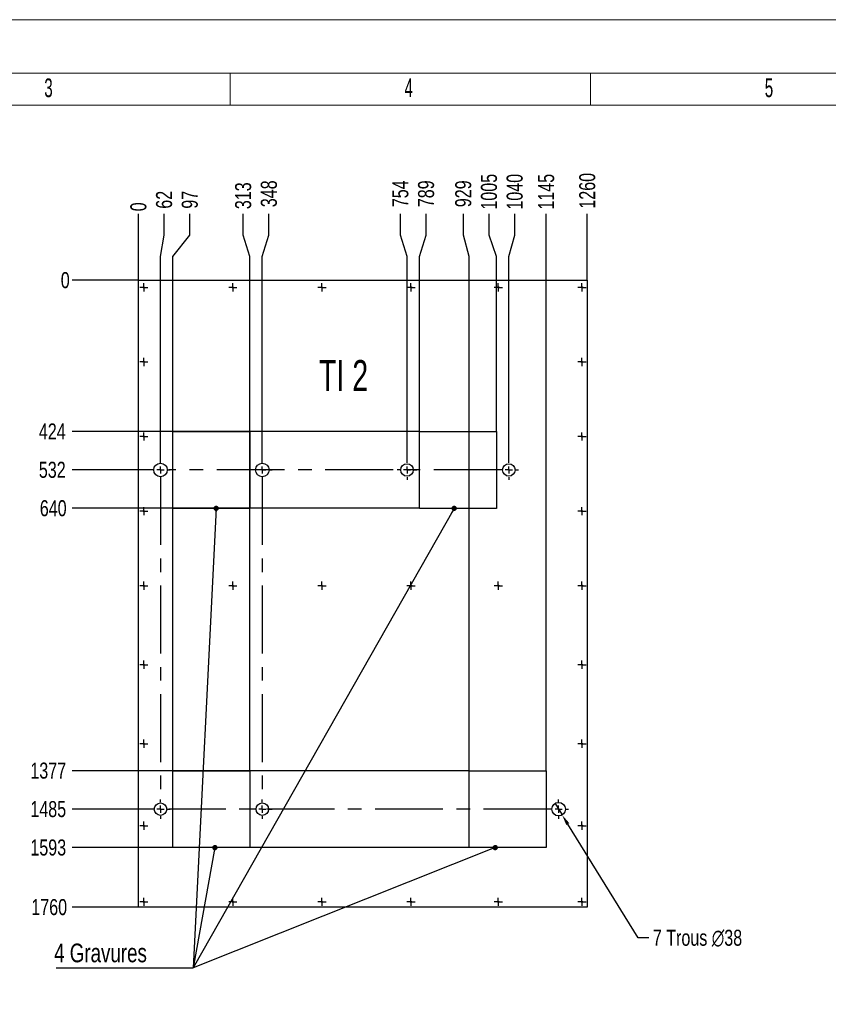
# Model space of a CAD drawing. Header units: millimetres. Extents: x 0 to 841, y 0 to 594.
# Tile 14 of 20: x 179 to 330, y 410 to 594. Entities that reach past the tile are written whole.
import ezdxf

# ---------------------------------------------------------------- set-up
doc = ezdxf.new("R2010")
doc.units = ezdxf.units.MM
doc.header["$PDSIZE"] = -1
doc.linetypes.add('CENTERX2', pattern=[20.32, 12.7, -2.54, 2.54, -2.54])
for name, color, linetype in [('COTES', 1, 'Continuous'), ('gravures', 9, 'Continuous'), ('NOTES', 6, 'Continuous'), ('TRAIT-MIXTES', 3, 'CENTERX2')]:
    doc.layers.add(name, color=color, linetype=linetype)
doc.layers.add('TRAIT-FORT', color=4, linetype='Continuous', lineweight=25)
doc.styles.add('SLDTEXTSTYLE0', font='TXT', dxfattribs={"width": 0.75})
doc.styles.add('SLDTEXTSTYLE2', font='TXT', dxfattribs={"width": 0.605})
doc.styles.add('SLDTEXTSTYLE5', font='TXT', dxfattribs={"width": 0.6875})
doc.dimstyles.new('SLDDIMSTYLE0', dxfattribs={"dimtxt": 3, "dimasz": 0.333333, "dimexe": 0, "dimexo": 0.0625, "dimgap": 0.75, "dimtad": 0, "dimtih": 1, "dimtoh": 1, "dimdec": 0, "dimlfac": 15, "dimrnd": 1e-09, "dimdsep": 46, "dimtxsty": 'SLDTEXTSTYLE0', "dimblk1": 'ORIGIN', "dimblk2": 'ORIGIN', "dimsah": 1, "dimcen": 0.09, "dimadec": 0, "dimazin": 2, "dimtfac": 1, "dimtdec": 0, "dimtofl": 0, "dimtmove": 0, "dimatfit": 3, "dimldrblk": 'ORIGIN', "dimfxl": 1, "dimfrac": 2, "dimtolj": 1, "dimtzin": 12, "dimarcsym": 0})
doc.dimstyles.new('SLDDIMSTYLE1', dxfattribs={"dimtxt": 3, "dimasz": 2, "dimexe": 0, "dimexo": 0.0625, "dimgap": 0.75, "dimtad": 0, "dimtih": 1, "dimtoh": 1, "dimdec": 0, "dimlfac": 15, "dimrnd": 1e-09, "dimzin": 12, "dimdsep": 46, "dimtxsty": 'SLDTEXTSTYLE0', "dimsah": 1, "dimcen": 0.09, "dimadec": 0, "dimazin": 3, "dimtfac": 1, "dimtdec": 0, "dimtofl": 0, "dimtmove": 0, "dimatfit": 3, "dimfxl": 1, "dimfrac": 2, "dimtolj": 1, "dimtzin": 12, "dimarcsym": 0})
doc.dimstyles.new('SLDDIMSTYLE2', dxfattribs={"dimtxt": 3, "dimasz": 2, "dimexe": 0, "dimexo": 0.0625, "dimgap": 0.75, "dimtad": 0, "dimtih": 1, "dimtoh": 1, "dimdec": 0, "dimlfac": 15, "dimrnd": 1e-09, "dimzin": 12, "dimdsep": 46, "dimtxsty": 'SLDTEXTSTYLE0', "dimblk1": 'NONE', "dimsah": 1, "dimcen": 0, "dimadec": 0, "dimazin": 3, "dimtfac": 1, "dimtdec": 0, "dimtmove": 0, "dimatfit": 3, "dimldrblk": 'NONE', "dimfxl": 1, "dimfrac": 2, "dimtolj": 1, "dimtzin": 12, "dimarcsym": 0})
doc.dimstyles.new('SLDDIMSTYLE4', dxfattribs={"dimtxt": 0.18, "dimasz": 1, "dimexe": 0, "dimexo": 0.0625, "dimgap": 0, "dimtad": 0, "dimtih": 1, "dimtoh": 1, "dimdec": 0, "dimrnd": 1e-09, "dimzin": 0, "dimdsep": 46, "dimtxsty": 'Standard', "dimblk1": 'DOT', "dimblk2": 'DOT', "dimsah": 1, "dimcen": 0.09, "dimadec": 0, "dimazin": 0, "dimtfac": 1, "dimtdec": 0, "dimtofl": 0, "dimtmove": 0, "dimatfit": 3, "dimldrblk": 'DOT', "dimfxl": 1, "dimfrac": 2, "dimtolj": 1, "dimtzin": 0, "dimarcsym": 0})

# ---------------------------------------------------------------- blocks, each defined once
blk = doc.blocks.new('_D_103')
at = {"layer": 'COTES', "color": 0, "lineweight": -2, "transparency": 16777216}
blk.add_line((201.1, 545.24), (201.1, 557.61), dxfattribs=at)
at = {"layer": 'Defpoints', "color": 0, "transparency": 16777216}
for p in [(201.1, 557.61), (201.1, 545.18), (201.1, 545.18)]:
    blk.add_point(p, dxfattribs=at)
at = {"layer": 'COTES', "color": 0, "transparency": 16777216, "insert": (201.1, 558.92), "char_height": 3, "attachment_point": 5, "rotation": 90, "style": 'SLDTEXTSTYLE0'}
blk.add_mtext('\\A1;0', dxfattribs=at)
blk = doc.blocks.new('_ORIGIN')
at = {"color": 0, "linetype": 'ByBlock', "lineweight": -2}
blk.add_line((0, 0), (-1, 0), dxfattribs=at)
blk.add_circle((0, 0), 0.5, dxfattribs=at)
blk = doc.blocks.new('_D_104')
at = {"layer": 'COTES', "color": 0, "lineweight": -2, "transparency": 16777216}
for p, q in [((205.91, 553.61), (205.91, 557.61)), ((205.23, 549.61), (205.91, 553.61)), ((205.23, 511.57), (205.23, 549.61))]:
    blk.add_line(p, q, dxfattribs=at)
at = {"layer": 'Defpoints', "color": 0, "transparency": 16777216}
for p in [(205.91, 557.61), (201.1, 545.18), (205.23, 511.51)]:
    blk.add_point(p, dxfattribs=at)
at = {"layer": 'COTES', "color": 0, "transparency": 16777216, "insert": (205.91, 560.24), "char_height": 3, "attachment_point": 5, "rotation": 90, "style": 'SLDTEXTSTYLE0'}
blk.add_mtext('\\A1;62', dxfattribs=at)
blk = doc.blocks.new('_D_105')
at = {"layer": 'COTES', "color": 0, "lineweight": -2, "transparency": 16777216}
for p, q in [((210.72, 553.61), (210.72, 557.61)), ((207.56, 549.61), (210.72, 553.61)), ((207.56, 453.44), (207.56, 549.61))]:
    blk.add_line(p, q, dxfattribs=at)
at = {"layer": 'Defpoints', "color": 0, "transparency": 16777216}
for p in [(210.72, 557.61), (201.1, 545.18), (207.56, 453.38)]:
    blk.add_point(p, dxfattribs=at)
at = {"layer": 'COTES', "color": 0, "transparency": 16777216, "insert": (210.72, 560.24), "char_height": 3, "attachment_point": 5, "rotation": 90, "style": 'SLDTEXTSTYLE0'}
blk.add_mtext('\\A1;97', dxfattribs=at)
blk = doc.blocks.new('_D_106')
at = {"layer": 'COTES', "color": 0, "lineweight": -2, "transparency": 16777216}
for p, q in [((220.71, 553.61), (220.71, 557.61)), ((221.95, 549.61), (220.71, 553.61)), ((221.95, 453.44), (221.95, 549.61))]:
    blk.add_line(p, q, dxfattribs=at)
at = {"layer": 'Defpoints', "color": 0, "transparency": 16777216}
for p in [(220.71, 557.61), (201.1, 545.18), (221.95, 453.38)]:
    blk.add_point(p, dxfattribs=at)
at = {"layer": 'COTES', "color": 0, "transparency": 16777216, "insert": (220.71, 560.99), "char_height": 3, "attachment_point": 5, "rotation": 90, "style": 'SLDTEXTSTYLE0'}
blk.add_mtext('\\A1;313', dxfattribs=at)
blk = doc.blocks.new('_D_107')
at = {"layer": 'COTES', "color": 0, "lineweight": -2, "transparency": 16777216}
for p, q in [((225.52, 553.61), (225.52, 557.61)), ((224.28, 549.61), (225.52, 553.61)), ((224.28, 511.57), (224.28, 549.61))]:
    blk.add_line(p, q, dxfattribs=at)
at = {"layer": 'Defpoints', "color": 0, "transparency": 16777216}
for p in [(225.52, 557.61), (201.1, 545.18), (224.28, 511.51)]:
    blk.add_point(p, dxfattribs=at)
at = {"layer": 'COTES', "color": 0, "transparency": 16777216, "insert": (225.52, 561.36), "char_height": 3, "attachment_point": 5, "rotation": 90, "style": 'SLDTEXTSTYLE0'}
blk.add_mtext('\\A1;348', dxfattribs=at)
blk = doc.blocks.new('_D_108')
at = {"layer": 'COTES', "color": 0, "lineweight": -2, "transparency": 16777216}
for p, q in [((250.13, 553.61), (250.13, 557.61)), ((251.37, 549.61), (250.13, 553.61)), ((251.37, 511.57), (251.37, 549.61))]:
    blk.add_line(p, q, dxfattribs=at)
at = {"layer": 'Defpoints', "color": 0, "transparency": 16777216}
for p in [(250.13, 557.61), (201.1, 545.18), (251.37, 511.51)]:
    blk.add_point(p, dxfattribs=at)
at = {"layer": 'COTES', "color": 0, "transparency": 16777216, "insert": (250.13, 561.36), "char_height": 3, "attachment_point": 5, "rotation": 90, "style": 'SLDTEXTSTYLE0'}
blk.add_mtext('\\A1;754', dxfattribs=at)
blk = doc.blocks.new('_D_109')
at = {"layer": 'COTES', "color": 0, "lineweight": -2, "transparency": 16777216}
for p, q in [((254.94, 553.61), (254.94, 557.61)), ((253.7, 549.61), (254.94, 553.61)), ((253.7, 516.94), (253.7, 549.61))]:
    blk.add_line(p, q, dxfattribs=at)
at = {"layer": 'Defpoints', "color": 0, "transparency": 16777216}
for p in [(254.94, 557.61), (201.1, 545.18), (253.7, 516.88)]:
    blk.add_point(p, dxfattribs=at)
at = {"layer": 'COTES', "color": 0, "transparency": 16777216, "insert": (254.94, 561.36), "char_height": 3, "attachment_point": 5, "rotation": 90, "style": 'SLDTEXTSTYLE0'}
blk.add_mtext('\\A1;789', dxfattribs=at)
blk = doc.blocks.new('_D_110')
at = {"layer": 'COTES', "color": 0, "lineweight": -2, "transparency": 16777216}
for p, q in [((261.9, 553.61), (261.9, 557.61)), ((263.01, 549.61), (261.9, 553.61)), ((263.01, 453.44), (263.01, 549.61))]:
    blk.add_line(p, q, dxfattribs=at)
at = {"layer": 'Defpoints', "color": 0, "transparency": 16777216}
for p in [(261.9, 557.61), (201.1, 545.18), (263.01, 453.38)]:
    blk.add_point(p, dxfattribs=at)
at = {"layer": 'COTES', "color": 0, "transparency": 16777216, "insert": (261.9, 561.36), "char_height": 3, "attachment_point": 5, "rotation": 90, "style": 'SLDTEXTSTYLE0'}
blk.add_mtext('\\A1;929', dxfattribs=at)
blk = doc.blocks.new('_D_111')
at = {"layer": 'COTES', "color": 0, "lineweight": -2, "transparency": 16777216}
for p, q in [((266.71, 553.61), (266.71, 557.61)), ((268.09, 549.61), (266.71, 553.61)), ((268.09, 516.94), (268.09, 549.61))]:
    blk.add_line(p, q, dxfattribs=at)
at = {"layer": 'Defpoints', "color": 0, "transparency": 16777216}
for p in [(266.71, 557.61), (201.1, 545.18), (268.09, 516.88)]:
    blk.add_point(p, dxfattribs=at)
at = {"layer": 'COTES', "color": 0, "transparency": 16777216, "insert": (266.71, 561.74), "char_height": 3, "attachment_point": 5, "rotation": 90, "style": 'SLDTEXTSTYLE0'}
blk.add_mtext('\\A1;1005', dxfattribs=at)
blk = doc.blocks.new('_D_112')
at = {"layer": 'COTES', "color": 0, "lineweight": -2, "transparency": 16777216}
for p, q in [((271.52, 553.61), (271.52, 557.61)), ((270.42, 549.61), (271.52, 553.61)), ((270.42, 511.57), (270.42, 549.61))]:
    blk.add_line(p, q, dxfattribs=at)
at = {"layer": 'Defpoints', "color": 0, "transparency": 16777216}
for p in [(271.52, 557.61), (201.1, 545.18), (270.42, 511.51)]:
    blk.add_point(p, dxfattribs=at)
at = {"layer": 'COTES', "color": 0, "transparency": 16777216, "insert": (271.52, 561.74), "char_height": 3, "attachment_point": 5, "rotation": 90, "style": 'SLDTEXTSTYLE0'}
blk.add_mtext('\\A1;1040', dxfattribs=at)
blk = doc.blocks.new('_D_113')
at = {"layer": 'COTES', "color": 0, "lineweight": -2, "transparency": 16777216}
blk.add_line((277.41, 453.44), (277.41, 557.61), dxfattribs=at)
at = {"layer": 'Defpoints', "color": 0, "transparency": 16777216}
for p in [(277.41, 557.61), (201.1, 545.18), (277.41, 453.38)]:
    blk.add_point(p, dxfattribs=at)
at = {"layer": 'COTES', "color": 0, "transparency": 16777216, "insert": (277.41, 561.74), "char_height": 3, "attachment_point": 5, "rotation": 90, "style": 'SLDTEXTSTYLE0'}
blk.add_mtext('\\A1;1145', dxfattribs=at)
blk = doc.blocks.new('_D_114')
at = {"layer": 'COTES', "color": 0, "lineweight": -2, "transparency": 16777216}
blk.add_line((285.1, 545.24), (285.1, 557.61), dxfattribs=at)
at = {"layer": 'Defpoints', "color": 0, "transparency": 16777216}
for p in [(285.1, 557.61), (201.1, 545.18), (285.1, 545.18)]:
    blk.add_point(p, dxfattribs=at)
at = {"layer": 'COTES', "color": 0, "transparency": 16777216, "insert": (285.1, 561.92), "char_height": 3, "attachment_point": 5, "rotation": 90, "style": 'SLDTEXTSTYLE0'}
blk.add_mtext('\\A1;1260', dxfattribs=at)
blk = doc.blocks.new('_D_115')
at = {"layer": 'COTES', "color": 0, "lineweight": -2, "transparency": 16777216}
blk.add_line((201.04, 545.18), (188.72, 545.18), dxfattribs=at)
at = {"layer": 'Defpoints', "color": 0, "transparency": 16777216}
for p in [(188.72, 545.18), (201.1, 545.18), (201.1, 545.18)]:
    blk.add_point(p, dxfattribs=at)
at = {"layer": 'COTES', "color": 0, "transparency": 16777216, "insert": (187.4, 545.18), "char_height": 3, "attachment_point": 5, "style": 'SLDTEXTSTYLE0'}
blk.add_mtext('\\A1;0', dxfattribs=at)
blk = doc.blocks.new('_D_116')
at = {"layer": 'COTES', "color": 0, "lineweight": -2, "transparency": 16777216}
blk.add_line((253.64, 516.88), (188.72, 516.88), dxfattribs=at)
at = {"layer": 'Defpoints', "color": 0, "transparency": 16777216}
for p in [(201.1, 545.18), (188.72, 516.88), (253.7, 516.88)]:
    blk.add_point(p, dxfattribs=at)
at = {"layer": 'COTES', "color": 0, "transparency": 16777216, "insert": (184.97, 516.88), "char_height": 3, "attachment_point": 5, "style": 'SLDTEXTSTYLE0'}
blk.add_mtext('\\A1;424', dxfattribs=at)
blk = doc.blocks.new('_D_117')
at = {"layer": 'COTES', "color": 0, "lineweight": -2, "transparency": 16777216}
blk.add_line((203.33, 509.68), (188.72, 509.68), dxfattribs=at)
at = {"layer": 'Defpoints', "color": 0, "transparency": 16777216}
for p in [(201.1, 545.18), (188.72, 509.68), (203.4, 509.68)]:
    blk.add_point(p, dxfattribs=at)
at = {"layer": 'COTES', "color": 0, "transparency": 16777216, "insert": (184.97, 509.68), "char_height": 3, "attachment_point": 5, "style": 'SLDTEXTSTYLE0'}
blk.add_mtext('\\A1;532', dxfattribs=at)
blk = doc.blocks.new('_D_118')
at = {"layer": 'COTES', "color": 0, "lineweight": -2, "transparency": 16777216}
blk.add_line((253.64, 502.49), (188.72, 502.49), dxfattribs=at)
at = {"layer": 'Defpoints', "color": 0, "transparency": 16777216}
for p in [(201.1, 545.18), (188.72, 502.49), (253.7, 502.49)]:
    blk.add_point(p, dxfattribs=at)
at = {"layer": 'COTES', "color": 0, "transparency": 16777216, "insert": (185.15, 502.49), "char_height": 3, "attachment_point": 5, "style": 'SLDTEXTSTYLE0'}
blk.add_mtext('\\A1;640', dxfattribs=at)
blk = doc.blocks.new('_D_119')
at = {"layer": 'COTES', "color": 0, "lineweight": -2, "transparency": 16777216}
blk.add_line((262.95, 453.38), (188.72, 453.38), dxfattribs=at)
at = {"layer": 'Defpoints', "color": 0, "transparency": 16777216}
for p in [(201.1, 545.18), (188.72, 453.38), (263.01, 453.38)]:
    blk.add_point(p, dxfattribs=at)
at = {"layer": 'COTES', "color": 0, "transparency": 16777216, "insert": (184.22, 453.38), "char_height": 3, "attachment_point": 5, "style": 'SLDTEXTSTYLE0'}
blk.add_mtext('\\A1;1377', dxfattribs=at)
blk = doc.blocks.new('_D_120')
at = {"layer": 'COTES', "color": 0, "lineweight": -2, "transparency": 16777216}
blk.add_line((203.33, 446.18), (188.72, 446.18), dxfattribs=at)
at = {"layer": 'Defpoints', "color": 0, "transparency": 16777216}
for p in [(201.1, 545.18), (188.72, 446.18), (203.4, 446.18)]:
    blk.add_point(p, dxfattribs=at)
at = {"layer": 'COTES', "color": 0, "transparency": 16777216, "insert": (184.22, 446.18), "char_height": 3, "attachment_point": 5, "style": 'SLDTEXTSTYLE0'}
blk.add_mtext('\\A1;1485', dxfattribs=at)
blk = doc.blocks.new('_D_121')
at = {"layer": 'COTES', "color": 0, "lineweight": -2, "transparency": 16777216}
blk.add_line((262.95, 438.99), (188.72, 438.99), dxfattribs=at)
at = {"layer": 'Defpoints', "color": 0, "transparency": 16777216}
for p in [(201.1, 545.18), (188.72, 438.99), (263.01, 438.99)]:
    blk.add_point(p, dxfattribs=at)
at = {"layer": 'COTES', "color": 0, "transparency": 16777216, "insert": (184.22, 438.99), "char_height": 3, "attachment_point": 5, "style": 'SLDTEXTSTYLE0'}
blk.add_mtext('\\A1;1593', dxfattribs=at)
blk = doc.blocks.new('_D_122')
at = {"layer": 'COTES', "color": 0, "lineweight": -2, "transparency": 16777216}
blk.add_line((201.04, 427.84), (188.72, 427.84), dxfattribs=at)
at = {"layer": 'Defpoints', "color": 0, "transparency": 16777216}
for p in [(201.1, 545.18), (188.72, 427.84), (201.1, 427.84)]:
    blk.add_point(p, dxfattribs=at)
at = {"layer": 'COTES', "color": 0, "transparency": 16777216, "insert": (184.4, 427.84), "char_height": 3, "attachment_point": 5, "style": 'SLDTEXTSTYLE0'}
blk.add_mtext('\\A1;1760', dxfattribs=at)
blk = doc.blocks.new('_D_123')
at = {"layer": 'COTES', "color": 0, "lineweight": -2, "transparency": 16777216}
for p, q in [((279.06, 447.26), (280.39, 445.1)), ((294.61, 422.12), (281.45, 443.4)), ((296.61, 422.12), (294.61, 422.12))]:
    blk.add_line(p, q, dxfattribs=at)
at = {"layer": 'COTES', "color": 0, "transparency": 16777216}
blk.add_solid([(281.73, 443.57), (281.16, 443.22), (280.39, 445.1)], dxfattribs=at)
at = {"layer": 'Defpoints', "color": 0, "transparency": 16777216}
for p in [(279.06, 447.26), (280.39, 445.1)]:
    blk.add_point(p, dxfattribs=at)
at = {"layer": 'COTES', "color": 0, "transparency": 16777216, "insert": (297.36, 423.62), "char_height": 3, "attachment_point": 1, "style": 'SLDTEXTSTYLE0'}
blk.add_mtext('\\A1;7 Trous ∅38', dxfattribs=at)
blk = doc.blocks.new('_NONE')
blk = doc.blocks.new('SW_NOTE_6')
at = {"layer": 'NOTES', "color": 0}
blk.add_line((-25.64, 0), (0, 0), dxfattribs=at)
blk.add_line((-25.64, 0), (0, 0), dxfattribs=at)
blk.add_line((-25.64, 0), (0, 0), dxfattribs=at)
blk.add_line((-25.64, 0), (0, 0), dxfattribs=at)
at = {"layer": 'NOTES', "color": 0, "insert": (-26.04, 4.55), "char_height": 3.5, "attachment_point": 1, "style": 'SLDTEXTSTYLE0'}
blk.add_mtext('4 Gravures', dxfattribs=at)
blk = doc.blocks.new('_DOT')
at = {"color": 0, "linetype": 'ByBlock', "lineweight": -2}
blk.add_line((-0.5, 0), (-1, 0), dxfattribs=at)
at = {"color": 0, "linetype": 'ByBlock', "const_width": 0.5}
blk.add_lwpolyline([(-0.25, 0, 1), (0.25, 0, 1)], format="xyb", close=True, dxfattribs=at)
blk = doc.blocks.new('SW_CENTERMARKSYMBOL_96')
at = {"layer": 'TRAIT-MIXTES', "color": 0}
for p, q in [((-0.67, 0), (-0.77, 0)), ((0, 0), (-0.67, 0)), ((0, 0.67), (0, 0.77)), ((0, 0), (0, 0.67)), ((0, 0), (0, -0.67)), ((0, 0), (0.67, 0)), ((0.67, 0), (0.77, 0)), ((0, -0.67), (0, -0.77))]:
    blk.add_line(p, q, dxfattribs=at)
blk = doc.blocks.new('SW_CENTERMARKSYMBOL_97')
at = {"layer": 'TRAIT-MIXTES', "color": 0}
for p, q in [((-0.67, 0), (-0.77, 0)), ((0, 0), (-0.67, 0)), ((0, 0.67), (0, 0.77)), ((0, 0), (0, 0.67)), ((0, 0), (0, -0.67)), ((0, 0), (0.67, 0)), ((0.67, 0), (0.77, 0)), ((0, -0.67), (0, -0.77))]:
    blk.add_line(p, q, dxfattribs=at)
blk = doc.blocks.new('SW_CENTERMARKSYMBOL_98')
at = {"layer": 'TRAIT-MIXTES', "color": 0}
for p, q in [((-0.67, 0), (-0.77, 0)), ((0, 0), (-0.67, 0)), ((0, 0.67), (0, 0.77)), ((0, 0), (0, 0.67)), ((0, 0), (0, -0.67)), ((0, 0), (0.67, 0)), ((0.67, 0), (0.77, 0)), ((0, -0.67), (0, -0.77))]:
    blk.add_line(p, q, dxfattribs=at)
blk = doc.blocks.new('SW_CENTERMARKSYMBOL_99')
at = {"layer": 'TRAIT-MIXTES', "color": 0}
for p, q in [((-0.67, 0), (-0.77, 0)), ((0, 0), (-0.67, 0)), ((0, 0.67), (0, 0.77)), ((0, 0), (0, 0.67)), ((0, 0), (0, -0.67)), ((0, 0), (0.67, 0)), ((0.67, 0), (0.77, 0)), ((0, -0.67), (0, -0.77))]:
    blk.add_line(p, q, dxfattribs=at)
blk = doc.blocks.new('SW_CENTERMARKSYMBOL_100')
at = {"layer": 'TRAIT-MIXTES', "color": 0}
for p, q in [((-0.67, 0), (-0.77, 0)), ((0, 0), (-0.67, 0)), ((0, 0.67), (0, 0.77)), ((0, 0), (0, 0.67)), ((0, 0), (0, -0.67)), ((0, 0), (0.67, 0)), ((0.67, 0), (0.77, 0)), ((0, -0.67), (0, -0.77))]:
    blk.add_line(p, q, dxfattribs=at)
blk = doc.blocks.new('SW_CENTERMARKSYMBOL_101')
at = {"layer": 'TRAIT-MIXTES', "color": 0}
for p, q in [((-0.67, 0), (-0.77, 0)), ((0, 0), (-0.67, 0)), ((0, 0.67), (0, 0.77)), ((0, 0), (0, 0.67)), ((0, 0), (0, -0.67)), ((0, 0), (0.67, 0)), ((0.67, 0), (0.77, 0)), ((0, -0.67), (0, -0.77))]:
    blk.add_line(p, q, dxfattribs=at)
blk = doc.blocks.new('SW_CENTERMARKSYMBOL_102')
at = {"layer": 'TRAIT-MIXTES', "color": 0}
for p, q in [((-0.67, 0), (-0.77, 0)), ((0, 0), (-0.67, 0)), ((0, 0.67), (0, 0.77)), ((0, 0), (0, 0.67)), ((0, 0), (0, -0.67)), ((0, 0), (0.67, 0)), ((0.67, 0), (0.77, 0)), ((0, -0.67), (0, -0.77))]:
    blk.add_line(p, q, dxfattribs=at)
blk = doc.blocks.new('SW_CENTERMARKSYMBOL_103')
at = {"layer": 'TRAIT-MIXTES', "color": 0}
for p, q in [((-0.67, 0), (-0.77, 0)), ((0, 0), (-0.67, 0)), ((0, 0.67), (0, 0.77)), ((0, 0), (0, 0.67)), ((0, 0), (0, -0.67)), ((0, 0), (0.67, 0)), ((0.67, 0), (0.77, 0)), ((0, -0.67), (0, -0.77))]:
    blk.add_line(p, q, dxfattribs=at)
blk = doc.blocks.new('SW_CENTERMARKSYMBOL_104')
at = {"layer": 'TRAIT-MIXTES', "color": 0}
for p, q in [((-0.67, 0), (-0.77, 0)), ((0, 0), (-0.67, 0)), ((0, 0.67), (0, 0.77)), ((0, 0), (0, 0.67)), ((0, 0), (0, -0.67)), ((0, 0), (0.67, 0)), ((0.67, 0), (0.77, 0)), ((0, -0.67), (0, -0.77))]:
    blk.add_line(p, q, dxfattribs=at)
blk = doc.blocks.new('SW_CENTERMARKSYMBOL_105')
at = {"layer": 'TRAIT-MIXTES', "color": 0}
for p, q in [((-0.67, 0), (-0.77, 0)), ((0, 0), (-0.67, 0)), ((0, 0.67), (0, 0.77)), ((0, 0), (0, 0.67)), ((0, 0), (0, -0.67)), ((0, 0), (0.67, 0)), ((0.67, 0), (0.77, 0)), ((0, -0.67), (0, -0.77))]:
    blk.add_line(p, q, dxfattribs=at)
blk = doc.blocks.new('SW_CENTERMARKSYMBOL_106')
at = {"layer": 'TRAIT-MIXTES', "color": 0}
for p, q in [((-0.67, 0), (-0.77, 0)), ((0, 0), (-0.67, 0)), ((0, 0.67), (0, 0.77)), ((0, 0), (0, 0.67)), ((0, 0), (0, -0.67)), ((0, 0), (0.67, 0)), ((0.67, 0), (0.77, 0)), ((0, -0.67), (0, -0.77))]:
    blk.add_line(p, q, dxfattribs=at)
blk = doc.blocks.new('SW_CENTERMARKSYMBOL_107')
at = {"layer": 'TRAIT-MIXTES', "color": 0}
for p, q in [((-0.67, 0), (-0.77, 0)), ((0, 0), (-0.67, 0)), ((0, 0.67), (0, 0.77)), ((0, 0), (0, 0.67)), ((0, 0), (0, -0.67)), ((0, 0), (0.67, 0)), ((0.67, 0), (0.77, 0)), ((0, -0.67), (0, -0.77))]:
    blk.add_line(p, q, dxfattribs=at)
blk = doc.blocks.new('SW_CENTERMARKSYMBOL_108')
at = {"layer": 'TRAIT-MIXTES', "color": 0}
for p, q in [((-0.67, 0), (-0.77, 0)), ((0, 0), (-0.67, 0)), ((0, 0.67), (0, 0.77)), ((0, 0), (0, 0.67)), ((0, 0), (0, -0.67)), ((0, 0), (0.67, 0)), ((0.67, 0), (0.77, 0)), ((0, -0.67), (0, -0.77))]:
    blk.add_line(p, q, dxfattribs=at)
blk = doc.blocks.new('SW_CENTERMARKSYMBOL_109')
at = {"layer": 'TRAIT-MIXTES', "color": 0}
for p, q in [((-0.67, 0), (-0.77, 0)), ((0, 0), (-0.67, 0)), ((0, 0.67), (0, 0.77)), ((0, 0), (0, 0.67)), ((0, 0), (0, -0.67)), ((0, 0), (0.67, 0)), ((0.67, 0), (0.77, 0)), ((0, -0.67), (0, -0.77))]:
    blk.add_line(p, q, dxfattribs=at)
blk = doc.blocks.new('SW_CENTERMARKSYMBOL_110')
at = {"layer": 'TRAIT-MIXTES', "color": 0}
for p, q in [((-0.67, 0), (-0.77, 0)), ((0, 0), (-0.67, 0)), ((0, 0.67), (0, 0.77)), ((0, 0), (0, 0.67)), ((0, 0), (0, -0.67)), ((0, 0), (0.67, 0)), ((0.67, 0), (0.77, 0)), ((0, -0.67), (0, -0.77))]:
    blk.add_line(p, q, dxfattribs=at)
blk = doc.blocks.new('SW_CENTERMARKSYMBOL_111')
at = {"layer": 'TRAIT-MIXTES', "color": 0}
for p, q in [((-0.67, 0), (-0.77, 0)), ((0, 0), (-0.67, 0)), ((0, 0.67), (0, 0.77)), ((0, 0), (0, 0.67)), ((0, 0), (0, -0.67)), ((0, 0), (0.67, 0)), ((0.67, 0), (0.77, 0)), ((0, -0.67), (0, -0.77))]:
    blk.add_line(p, q, dxfattribs=at)
blk = doc.blocks.new('SW_CENTERMARKSYMBOL_112')
at = {"layer": 'TRAIT-MIXTES', "color": 0}
for p, q in [((-0.67, 0), (-0.77, 0)), ((0, 0), (-0.67, 0)), ((0, 0.67), (0, 0.77)), ((0, 0), (0, 0.67)), ((0, 0), (0, -0.67)), ((0, 0), (0.67, 0)), ((0.67, 0), (0.77, 0)), ((0, -0.67), (0, -0.77))]:
    blk.add_line(p, q, dxfattribs=at)
blk = doc.blocks.new('SW_CENTERMARKSYMBOL_113')
at = {"layer": 'TRAIT-MIXTES', "color": 0}
for p, q in [((-0.67, 0), (-0.77, 0)), ((0, 0), (-0.67, 0)), ((0, 0.67), (0, 0.77)), ((0, 0), (0, 0.67)), ((0, 0), (0, -0.67)), ((0, 0), (0.67, 0)), ((0.67, 0), (0.77, 0)), ((0, -0.67), (0, -0.77))]:
    blk.add_line(p, q, dxfattribs=at)
blk = doc.blocks.new('SW_CENTERMARKSYMBOL_114')
at = {"layer": 'TRAIT-MIXTES', "color": 0}
for p, q in [((-0.67, 0), (-0.77, 0)), ((0, 0), (-0.67, 0)), ((0, 0.67), (0, 0.77)), ((0, 0), (0, 0.67)), ((0, 0), (0, -0.67)), ((0, 0), (0.67, 0)), ((0.67, 0), (0.77, 0)), ((0, -0.67), (0, -0.77))]:
    blk.add_line(p, q, dxfattribs=at)
blk = doc.blocks.new('SW_CENTERMARKSYMBOL_115')
at = {"layer": 'TRAIT-MIXTES', "color": 0}
for p, q in [((-0.67, 0), (-0.77, 0)), ((0, 0), (-0.67, 0)), ((0, 0.67), (0, 0.77)), ((0, 0), (0, 0.67)), ((0, 0), (0, -0.67)), ((0, 0), (0.67, 0)), ((0.67, 0), (0.77, 0)), ((0, -0.67), (0, -0.77))]:
    blk.add_line(p, q, dxfattribs=at)
blk = doc.blocks.new('SW_CENTERMARKSYMBOL_116')
at = {"layer": 'TRAIT-MIXTES', "color": 0}
for p, q in [((-0.67, 0), (-0.77, 0)), ((0, 0), (-0.67, 0)), ((0, 0.67), (0, 0.77)), ((0, 0), (0, 0.67)), ((0, 0), (0, -0.67)), ((0, 0), (0.67, 0)), ((0.67, 0), (0.77, 0)), ((0, -0.67), (0, -0.77))]:
    blk.add_line(p, q, dxfattribs=at)
blk = doc.blocks.new('SW_CENTERMARKSYMBOL_117')
at = {"layer": 'TRAIT-MIXTES', "color": 0}
for p, q in [((-0.67, 0), (-0.77, 0)), ((0, 0), (-0.67, 0)), ((0, 0.67), (0, 0.77)), ((0, 0), (0, 0.67)), ((0, 0), (0, -0.67)), ((0, 0), (0.67, 0)), ((0.67, 0), (0.77, 0)), ((0, -0.67), (0, -0.77))]:
    blk.add_line(p, q, dxfattribs=at)
blk = doc.blocks.new('SW_CENTERMARKSYMBOL_118')
at = {"layer": 'TRAIT-MIXTES', "color": 0}
for p, q in [((-0.67, 0), (-0.77, 0)), ((0, 0), (-0.67, 0)), ((0, 0.67), (0, 0.77)), ((0, 0), (0, 0.67)), ((0, 0), (0, -0.67)), ((0, 0), (0.67, 0)), ((0.67, 0), (0.77, 0)), ((0, -0.67), (0, -0.77))]:
    blk.add_line(p, q, dxfattribs=at)
blk = doc.blocks.new('SW_CENTERMARKSYMBOL_119')
at = {"layer": 'TRAIT-MIXTES', "color": 0}
for p, q in [((-0.67, 0), (-0.77, 0)), ((0, 0), (-0.67, 0)), ((0, 0.67), (0, 0.77)), ((0, 0), (0, 0.67)), ((0, 0), (0, -0.67)), ((0, 0), (0.67, 0)), ((0.67, 0), (0.77, 0)), ((0, -0.67), (0, -0.77))]:
    blk.add_line(p, q, dxfattribs=at)
blk = doc.blocks.new('SW_CENTERMARKSYMBOL_120')
at = {"layer": 'TRAIT-MIXTES', "color": 0}
for p, q in [((-0.67, 0), (-0.77, 0)), ((0, 0), (-0.67, 0)), ((0, 0.67), (0, 0.77)), ((0, 0), (0, 0.67)), ((0, 0), (0, -0.67)), ((0, 0), (0.67, 0)), ((0.67, 0), (0.77, 0)), ((0, -0.67), (0, -0.77))]:
    blk.add_line(p, q, dxfattribs=at)
blk = doc.blocks.new('SW_CENTERMARKSYMBOL_121')
at = {"layer": 'TRAIT-MIXTES', "color": 0}
for p, q in [((-0.67, 0), (-0.77, 0)), ((0, 0), (-0.67, 0)), ((0, 0.67), (0, 0.77)), ((0, 0), (0, 0.67)), ((0, 0), (0, -0.67)), ((0, 0), (0.67, 0)), ((0.67, 0), (0.77, 0)), ((0, -0.67), (0, -0.77))]:
    blk.add_line(p, q, dxfattribs=at)
blk = doc.blocks.new('SW_CENTERMARKSYMBOL_122')
at = {"layer": 'TRAIT-MIXTES', "color": 0}
for p, q in [((-0.67, 0), (-0.77, 0)), ((0, 0), (-0.67, 0)), ((0, 0.67), (0, 0.77)), ((0, 0), (0, 0.67)), ((0, 0), (0, -0.67)), ((0, 0), (0.67, 0)), ((0.67, 0), (0.77, 0)), ((0, -0.67), (0, -0.77))]:
    blk.add_line(p, q, dxfattribs=at)
blk = doc.blocks.new('SW_CENTERMARKSYMBOL_123')
at = {"layer": 'TRAIT-MIXTES', "color": 0}
for p, q in [((-0.67, 0), (-0.77, 0)), ((0, 0), (-0.67, 0)), ((0, 0.67), (0, 0.77)), ((0, 0), (0, 0.67)), ((0, 0), (0, -0.67)), ((0, 0), (0.67, 0)), ((0.67, 0), (0.77, 0)), ((0, -0.67), (0, -0.77))]:
    blk.add_line(p, q, dxfattribs=at)
blk = doc.blocks.new('SW_CENTERMARKSYMBOL_124')
at = {"layer": 'TRAIT-MIXTES', "color": 0}
for p, q in [((-0.67, 0), (-0.77, 0)), ((0, 0), (-0.67, 0)), ((0, 0.67), (0, 0.77)), ((0, 0), (0, 0.67)), ((0, 0), (0, -0.67)), ((0, 0), (0.67, 0)), ((0.67, 0), (0.77, 0)), ((0, -0.67), (0, -0.77))]:
    blk.add_line(p, q, dxfattribs=at)
blk = doc.blocks.new('SW_CENTERMARKSYMBOL_125')
at = {"layer": 'TRAIT-MIXTES', "color": 0}
for p, q in [((-0.67, 0), (-0.77, 0)), ((0, 0), (-0.67, 0)), ((0, 0.67), (0, 0.77)), ((0, 0), (0, 0.67)), ((0, 0), (0, -0.67)), ((0, 0), (0.67, 0)), ((0.67, 0), (0.77, 0)), ((0, -0.67), (0, -0.77))]:
    blk.add_line(p, q, dxfattribs=at)
blk = doc.blocks.new('SW_CENTERMARKSYMBOL_126')
at = {"layer": 'TRAIT-MIXTES', "color": 0}
for p, q in [((-1.33, 0), (-1.83, 0)), ((0, 0), (-0.67, 0)), ((0, 1.33), (0, 1.83)), ((0, 0), (0, 0.67)), ((0, 0), (0, -0.67)), ((0, 0), (0.67, 0)), ((1.33, 0), (1.83, 0)), ((0, -1.33), (0, -61.03))]:
    blk.add_line(p, q, dxfattribs=at)
blk = doc.blocks.new('SW_CENTERMARKSYMBOL_127')
at = {"layer": 'TRAIT-MIXTES', "color": 0}
for p, q in [((-1.33, 0), (-1.83, 0)), ((0, 0), (-0.67, 0)), ((0, 1.33), (0, 1.83)), ((0, 0), (0, 0.67)), ((0, 0), (0, -0.67)), ((0, 0), (0.67, 0)), ((1.33, 0), (1.83, 0)), ((0, -1.33), (0, -60.02))]:
    blk.add_line(p, q, dxfattribs=at)
blk = doc.blocks.new('SW_CENTERMARKSYMBOL_128')
at = {"layer": 'TRAIT-MIXTES', "color": 0}
for p, q in [((-1.33, 0), (-1.83, 0)), ((0, 0), (-0.67, 0)), ((0, 1.33), (0, 1.83)), ((0, 0), (0, 0.67)), ((0, 0), (0, -0.67)), ((0, 0), (0.67, 0)), ((1.33, 0), (1.83, 0)), ((0, -1.33), (0, -1.83))]:
    blk.add_line(p, q, dxfattribs=at)
blk = doc.blocks.new('SW_CENTERMARKSYMBOL_129')
at = {"layer": 'TRAIT-MIXTES', "color": 0}
for p, q in [((-1.33, 0), (-63.65, 0)), ((0, 0), (-0.67, 0)), ((0, 1.33), (0, 1.83)), ((0, 0), (0, 0.67)), ((0, 0), (0, -0.67)), ((0, 0), (0.67, 0)), ((1.33, 0), (1.83, 0)), ((0, -1.33), (0, -1.83))]:
    blk.add_line(p, q, dxfattribs=at)
blk = doc.blocks.new('SW_CENTERMARKSYMBOL_130')
at = {"layer": 'TRAIT-MIXTES', "color": 0}
for p, q in [((-1.33, 0), (-72.96, 0)), ((0, 0), (-0.67, 0)), ((0, 1.33), (0, 1.83)), ((0, 0), (0, 0.67)), ((0, 0), (0, -0.67)), ((0, 0), (0.67, 0)), ((1.33, 0), (1.83, 0)), ((0, -1.33), (0, -1.83))]:
    blk.add_line(p, q, dxfattribs=at)
blk = doc.blocks.new('SW_CENTERMARKSYMBOL_131')
at = {"layer": 'TRAIT-MIXTES', "color": 0}
for p, q in [((-1.33, 0), (-1.83, 0)), ((0, 0), (-0.67, 0)), ((0, 1.33), (0, 1.83)), ((0, 0), (0, 0.67)), ((0, 0), (0, -0.67)), ((0, 0), (0.67, 0)), ((1.33, 0), (1.83, 0)), ((0, -1.33), (0, -1.83))]:
    blk.add_line(p, q, dxfattribs=at)
blk = doc.blocks.new('SW_CENTERMARKSYMBOL_132')
at = {"layer": 'TRAIT-MIXTES', "color": 0}
for p, q in [((-1.33, 0), (-1.83, 0)), ((0, 0), (-0.67, 0)), ((0, 1.33), (0, 1.83)), ((0, 0), (0, 0.67)), ((0, 0), (0, -0.67)), ((0, 0), (0.67, 0)), ((1.33, 0), (1.83, 0)), ((0, -1.33), (0, -1.83))]:
    blk.add_line(p, q, dxfattribs=at)

msp = doc.modelspace()

# ---------------------------------------------------------------- linework, layer by layer
at = {"lineweight": 18}
for p, q in [((841.001, 593.9431), (0.001, 593.9431)), ((831.001, 583.9431), (10.001, 583.9431)), ((218.2511, 577.9431), (218.2511, 583.9431)), ((285.6678, 577.9431), (285.6678, 583.9431)), ((16.001, 577.9431), (825.001, 577.9431))]:
    msp.add_line(p, q, dxfattribs=at)
at = {"layer": 'gravures', "lineweight": 25}
for p, q in [((207.5587, 502.4863), (207.5587, 516.8791)), ((207.5587, 516.8791), (221.9517, 516.8791)), ((221.9517, 516.8791), (221.9517, 502.4863)), ((253.7006, 502.4865), (253.7006, 516.8793)), ((253.7006, 516.8793), (268.0935, 516.8793)), ((268.0935, 516.8793), (268.0935, 502.4865)), ((221.9517, 502.4863), (207.5587, 502.4863)), ((268.0935, 502.4865), (253.7006, 502.4865)), ((207.5591, 438.9884), (207.5591, 453.3811)), ((207.5591, 453.3811), (221.952, 453.3811)), ((221.952, 453.3811), (221.952, 438.9884)), ((263.0139, 438.9886), (263.0139, 453.3814)), ((263.0139, 453.3814), (277.4068, 453.3814)), ((277.4068, 453.3814), (277.4068, 438.9886)), ((221.952, 438.9884), (207.5591, 438.9884)), ((277.4068, 438.9886), (263.0139, 438.9886))]:
    msp.add_line(p, q, dxfattribs=at)
at = {"layer": 'TRAIT-FORT', "lineweight": 25}
for p, q in [((201.1036, 427.8432), (201.1036, 545.1765)), ((201.1036, 545.1765), (285.1029, 545.1765)), ((285.1029, 545.1765), (285.1029, 427.8432)), ((285.1029, 427.8432), (201.1036, 427.8432))]:
    msp.add_line(p, q, dxfattribs=at)
for centre, radius in [((202.1029, 543.8432), 0.1067), ((218.7696, 543.8432), 0.1067), ((235.4362, 543.8432), 0.1067), ((252.1029, 543.8432), 0.1067), ((268.4362, 543.8432), 0.1067), ((284.1029, 543.8432), 0.1067), ((202.1029, 529.8838), 0.1067), ((284.1029, 529.8838), 0.1067), ((202.1029, 515.9244), 0.1067), ((284.1029, 515.9244), 0.1067), ((205.2293, 509.6773), 1.2667), ((224.2786, 509.6773), 1.2667), ((251.366, 509.6773), 1.1667), ((270.4154, 509.6773), 1.1667), ((202.1029, 501.965), 0.1067), ((284.1029, 501.965), 0.1067), ((202.1029, 488.0056), 0.1067), ((218.7696, 488.0056), 0.1067), ((235.4362, 488.0056), 0.1067), ((252.1029, 488.0056), 0.1067), ((268.4362, 488.0056), 0.1067), ((284.1029, 488.0056), 0.1067), ((202.1029, 473.215), 0.1067), ((284.1029, 473.215), 0.1067), ((202.1029, 458.4244), 0.1067), ((284.1029, 458.4244), 0.1067), ((205.2293, 446.1777), 1.1667), ((224.2786, 446.1777), 1.1667), ((279.7284, 446.1777), 1.2667), ((202.1029, 443.091), 0.1067), ((284.1029, 443.091), 0.1067), ((202.1029, 428.8432), 0.1067), ((218.7696, 428.8432), 0.1067), ((235.4362, 428.8432), 0.1067), ((252.1029, 428.8432), 0.1067), ((268.4362, 428.8432), 0.1067), ((284.1029, 428.8432), 0.1067)]:
    msp.add_circle(centre, radius, dxfattribs=at)

# ---------------------------------------------------------------- block references
at = {"layer": 'NOTES'}
msp.add_blockref('SW_NOTE_6', (211.357, 416.4806), dxfattribs=at)
at = {"layer": 'TRAIT-MIXTES'}
for name, p in [('SW_CENTERMARKSYMBOL_125', (202.1029, 543.8432)), ('SW_CENTERMARKSYMBOL_123', (218.7696, 543.8432)), ('SW_CENTERMARKSYMBOL_122', (235.4362, 543.8432)), ('SW_CENTERMARKSYMBOL_121', (252.1029, 543.8432)), ('SW_CENTERMARKSYMBOL_120', (268.4362, 543.8432)), ('SW_CENTERMARKSYMBOL_124', (284.1029, 543.8432)), ('SW_CENTERMARKSYMBOL_113', (202.1029, 529.8838)), ('SW_CENTERMARKSYMBOL_112', (284.1029, 529.8838)), ('SW_CENTERMARKSYMBOL_111', (202.1029, 515.9244)), ('SW_CENTERMARKSYMBOL_110', (284.1029, 515.9244)), ('SW_CENTERMARKSYMBOL_126', (205.2293, 509.6773)), ('SW_CENTERMARKSYMBOL_129', (270.4154, 509.6773)), ('SW_CENTERMARKSYMBOL_127', (224.2786, 509.6773)), ('SW_CENTERMARKSYMBOL_128', (251.366, 509.6773)), ('SW_CENTERMARKSYMBOL_109', (202.1029, 501.965)), ('SW_CENTERMARKSYMBOL_108', (284.1029, 501.965)), ('SW_CENTERMARKSYMBOL_107', (202.1029, 488.0056)), ('SW_CENTERMARKSYMBOL_99', (218.7696, 488.0056)), ('SW_CENTERMARKSYMBOL_98', (235.4362, 488.0056)), ('SW_CENTERMARKSYMBOL_97', (252.1029, 488.0056)), ('SW_CENTERMARKSYMBOL_96', (268.4362, 488.0056)), ('SW_CENTERMARKSYMBOL_106', (284.1029, 488.0056)), ('SW_CENTERMARKSYMBOL_105', (202.1029, 473.215)), ('SW_CENTERMARKSYMBOL_104', (284.1029, 473.215)), ('SW_CENTERMARKSYMBOL_103', (202.1029, 458.4244)), ('SW_CENTERMARKSYMBOL_102', (284.1029, 458.4244)), ('SW_CENTERMARKSYMBOL_132', (205.2293, 446.1777)), ('SW_CENTERMARKSYMBOL_130', (279.7284, 446.1777)), ('SW_CENTERMARKSYMBOL_131', (224.2786, 446.1777)), ('SW_CENTERMARKSYMBOL_101', (202.1029, 443.091)), ('SW_CENTERMARKSYMBOL_100', (284.1029, 443.091)), ('SW_CENTERMARKSYMBOL_119', (202.1029, 428.8432)), ('SW_CENTERMARKSYMBOL_118', (218.7696, 428.8432)), ('SW_CENTERMARKSYMBOL_117', (235.4362, 428.8432)), ('SW_CENTERMARKSYMBOL_116', (252.1029, 428.8432)), ('SW_CENTERMARKSYMBOL_115', (268.4362, 428.8432)), ('SW_CENTERMARKSYMBOL_114', (284.1029, 428.8432))]:
    msp.add_blockref(name, p, dxfattribs=at)

# ---------------------------------------------------------------- texts
at = {"layer": 'NOTES', "attachment_point": 1}
for s, insert, char_height, style in [('3', (183.4761, 582.9437), 3.5, 'SLDTEXTSTYLE2'), ('4', (250.8928, 582.9437), 3.5, 'SLDTEXTSTYLE2'), ('5', (318.3095, 582.9437), 3.5, 'SLDTEXTSTYLE2'), ('TI 2', (234.8703, 530.2474), 5.82083, 'SLDTEXTSTYLE5')]:
    msp.add_mtext(s, dxfattribs=dict(at, insert=insert, char_height=char_height, style=style))

# ---------------------------------------------------------------- dimensions: what is measured, and where the dimension line sits
at = {"layer": 'COTES'}
for feature_location, offset, dtype, origin, dimstyle, picture, middle in [((285.1029, 545.1765), (0, 12.4351), 1, (201.1036, 545.1765), 'SLDDIMSTYLE1', '_D_114', (285.1029, 561.9242)), ((268.0935, 516.8793), (-1.3789, 40.7324), 1, (201.1036, 545.1765), 'SLDDIMSTYLE1', '_D_111', (266.7146, 561.7367)), ((270.4154, 511.5106), (1.1094, 46.101), 1, (201.1036, 545.1765), 'SLDDIMSTYLE1', '_D_112', (271.5248, 561.7367)), ((277.4068, 453.3814), (0, 104.2303), 1, (201.1036, 545.1765), 'SLDDIMSTYLE1', '_D_113', (277.4068, 561.7367)), ((224.2786, 511.5106), (1.2417, 46.101), 1, (201.1036, 545.1765), 'SLDDIMSTYLE1', '_D_107', (225.5204, 561.3617)), ((251.366, 511.5106), (-1.2378, 46.101), 1, (201.1036, 545.1765), 'SLDDIMSTYLE1', '_D_108', (250.1282, 561.3617)), ((253.7006, 516.8793), (1.2378, 40.7324), 1, (201.1036, 545.1765), 'SLDDIMSTYLE1', '_D_109', (254.9383, 561.3617)), ((263.0139, 453.3814), (-1.1094, 104.2303), 1, (201.1036, 545.1765), 'SLDDIMSTYLE1', '_D_110', (261.9045, 561.3617)), ((221.952, 453.3811), (-1.2417, 104.2305), 1, (201.1036, 545.1765), 'SLDDIMSTYLE1', '_D_106', (220.7102, 560.9867)), ((205.2293, 511.5106), (0.6844, 46.101), 1, (201.1036, 545.1765), 'SLDDIMSTYLE1', '_D_104', (205.9137, 560.2367)), ((207.5591, 453.3811), (3.1648, 104.2305), 1, (201.1036, 545.1765), 'SLDDIMSTYLE1', '_D_105', (210.7238, 560.2367)), ((201.1035584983, 545.1765349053), (0, 12.4351419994), 1, (201.1035584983, 545.1765349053), 'SLDDIMSTYLE0', '_D_103', (201.1035584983, 558.9241769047)), ((201.1035584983, 545.1765349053), (-12.3882402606, 0), 0, (201.1035584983, 545.1765349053), 'SLDDIMSTYLE0', '_D_115', (187.4028182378, 545.1765349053)), ((263.0139, 453.3814), (-74.2986, 0), 0, (201.1036, 545.1765), 'SLDDIMSTYLE1', '_D_119', (184.2153, 453.3814)), ((203.396, 446.1777), (-14.6806, 0), 0, (201.1036, 545.1765), 'SLDDIMSTYLE1', '_D_120', (184.2153, 446.1777)), ((263.0139, 438.9886), (-74.2986, 0), 0, (201.1036, 545.1765), 'SLDDIMSTYLE1', '_D_121', (184.2153, 438.9886)), ((201.1036, 427.8432), (-12.3882, 0), 0, (201.1036, 545.1765), 'SLDDIMSTYLE1', '_D_122', (184.4028, 427.8432)), ((253.7006, 516.8793), (-64.9852, 0), 0, (201.1036, 545.1765), 'SLDDIMSTYLE1', '_D_116', (184.9653, 516.8793)), ((203.396, 509.6773), (-14.6806, 0), 0, (201.1036, 545.1765), 'SLDDIMSTYLE1', '_D_117', (184.9653, 509.6773)), ((253.7006, 502.4865), (-64.9852, 0), 0, (201.1036, 545.1765), 'SLDDIMSTYLE1', '_D_118', (185.1528, 502.4865))]:
    dim = msp.add_ordinate_dim(feature_location=feature_location, offset=offset, dtype=dtype, origin=origin, dimstyle=dimstyle, dxfattribs=at)
    dim.commit()
    dim.dimension.update_dxf_attribs({"geometry": picture, "text_midpoint": middle})
dim = msp.add_diameter_dim_2p(p1=(279.0622, 447.255), p2=(280.3946, 445.1004), text='7 Trous <>', dimstyle='SLDDIMSTYLE2', dxfattribs=at)
dim.commit()
dim.dimension.update_dxf_attribs({"geometry": '_D_123', "text_midpoint": (309.3562, 422.1194), "dimtype": 163})

# ---------------------------------------------------------------- leaders
at = {"layer": 'NOTES'}
for points in [[(260.1881, 502.4865), (211.357, 416.4806)], [(215.6375, 502.4863), (211.357, 416.4806)], [(267.8723, 438.9886), (211.357, 416.4806)], [(215.4114, 438.9884), (211.357, 416.4806)]]:
    msp.add_leader(points, dimstyle='SLDDIMSTYLE4', dxfattribs=at)

doc.saveas('drawing.dxf')
